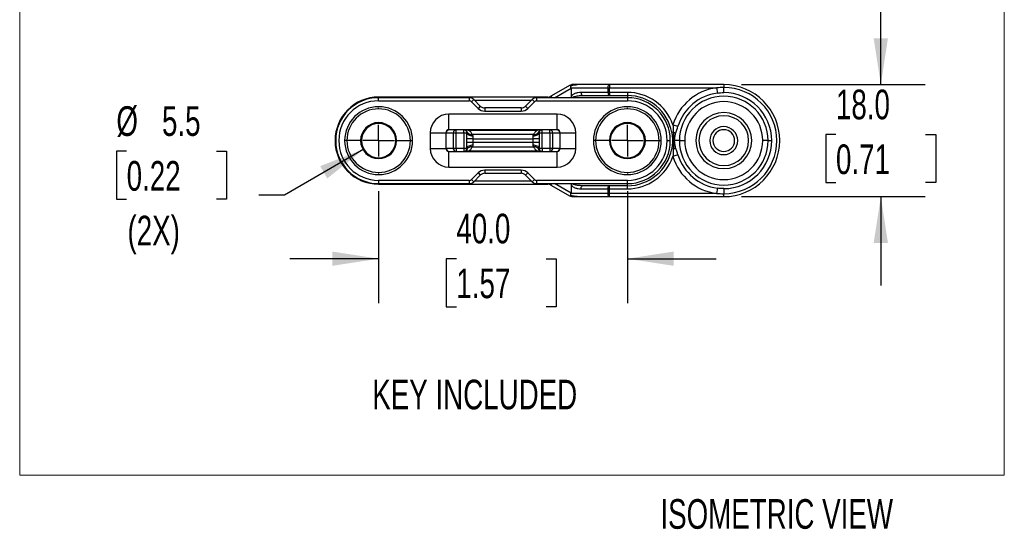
# Model space of a CAD drawing. Header units: millimetres. Extents: x 0 to 838, y 0 to 648.
# Tile 46 of 63: x 451 to 662, y 394 to 503. Entities that reach past the tile are written whole.
import ezdxf

# ---------------------------------------------------------------- set-up
doc = ezdxf.new("R2010")
doc.units = ezdxf.units.MM
doc.header["$LTSCALE"] = 3
doc.linetypes.add('CENTERX2', pattern=[20.32, 12.7, -2.54, 2.54, -2.54])
doc.layers.add('CENTER', color=40, linetype='CENTERX2')
doc.layers.add('DIMENSIONS', color=140, linetype='Continuous', lineweight=25)
doc.styles.add('SLDTEXTSTYLE0', font='TXT', dxfattribs={"width": 0.7})
doc.dimstyles.new('SLDDIMSTYLE11', dxfattribs={"dimtxt": 6.474023, "dimasz": 9.906, "dimexe": 0, "dimexo": 0.0625, "dimgap": 1.618506, "dimtad": 0, "dimtih": 1, "dimtoh": 1, "dimdec": 1, "dimlfac": 0.75, "dimrnd": 1e-09, "dimzin": 4, "dimdsep": 46, "dimtxsty": 'SLDTEXTSTYLE0', "dimsah": 1, "dimcen": 0.09, "dimadec": 0, "dimazin": 1, "dimtfac": 1, "dimtdec": 1, "dimtmove": 0, "dimatfit": 0, "dimfxl": 0, "dimfrac": 2, "dimtolj": 1, "dimtzin": 12, "dimarcsym": 0})
doc.dimstyles.new('SLDDIMSTYLE12', dxfattribs={"dimtxt": 6.474023, "dimasz": 9.906, "dimexe": 0, "dimexo": 0.0625, "dimgap": 1.618506, "dimtad": 0, "dimtih": 1, "dimtoh": 1, "dimdec": 1, "dimlfac": 0.75, "dimrnd": 1e-09, "dimzin": 12, "dimdsep": 46, "dimtxsty": 'SLDTEXTSTYLE0', "dimsah": 1, "dimcen": 0, "dimadec": 0, "dimazin": 3, "dimtfac": 1, "dimtdec": 1, "dimtofl": 0, "dimtmove": 0, "dimatfit": 3, "dimfxl": 0, "dimfrac": 2, "dimtolj": 1, "dimtzin": 12, "dimarcsym": 0})

# ---------------------------------------------------------------- blocks, each defined once
blk = doc.blocks.new('_D_29')
at = {"layer": 'DIMENSIONS'}
for p, q in [((635.49, 489.33), (635.49, 508.38)), ((605.63, 489.33), (645.01, 489.33)), ((625.87, 478.62), (623.69, 478.62)), ((623.69, 478.62), (623.69, 468.33)), ((645.1, 478.62), (647.28, 478.62)), ((647.28, 478.62), (647.28, 468.33)), ((623.69, 468.33), (625.87, 468.33)), ((647.28, 468.33), (645.1, 468.33)), ((605.63, 465.33), (645.01, 465.33)), ((635.49, 465.33), (635.49, 446.28))]:
    blk.add_line(p, q, dxfattribs=at)
for points in [[(635.49, 489.33), (637.01, 499.24), (633.96, 499.24)], [(635.49, 465.33), (633.96, 455.43), (637.01, 455.43)]]:
    blk.add_solid(points, dxfattribs=at)
at = {"layer": 'DIMENSIONS', "char_height": 6.35, "attachment_point": 1, "style": 'SLDTEXTSTYLE0'}
for s, insert in [('18.0', (625.87, 488.26)), ('0.71', (625.87, 476.52))]:
    blk.add_mtext(s, dxfattribs=dict(at, insert=insert))
blk = doc.blocks.new('_D_30')
at = {"layer": 'DIMENSIONS'}
for p, q in [((527.82, 466.47), (527.82, 442.51)), ((581.15, 466.47), (581.15, 442.51)), ((527.82, 452.03), (508.77, 452.03)), ((544.49, 452.03), (542.32, 452.03)), ((542.32, 452.03), (542.32, 441.74)), ((563.73, 452.03), (565.9, 452.03)), ((565.9, 452.03), (565.9, 441.74)), ((581.15, 452.03), (600.2, 452.03)), ((542.32, 441.74), (544.49, 441.74)), ((565.9, 441.74), (563.73, 441.74))]:
    blk.add_line(p, q, dxfattribs=at)
for points in [[(527.82, 452.03), (517.91, 453.56), (517.91, 450.51)], [(581.15, 452.03), (591.05, 450.51), (591.05, 453.56)]]:
    blk.add_solid(points, dxfattribs=at)
at = {"layer": 'DIMENSIONS', "char_height": 6.35, "attachment_point": 1, "style": 'SLDTEXTSTYLE0'}
for s, insert in [('40.0', (544.49, 461.67)), ('1.57', (544.49, 449.93))]:
    blk.add_mtext(s, dxfattribs=dict(at, insert=insert))
blk = doc.blocks.new('_D_31')
at = {"layer": 'DIMENSIONS'}
for p, q in [((473.8, 475.07), (471.62, 475.07)), ((471.62, 475.07), (471.62, 464.78)), ((493.04, 475.07), (495.21, 475.07)), ((495.21, 475.07), (495.21, 464.78)), ((524.64, 475.5), (507.61, 465.67)), ((471.62, 464.78), (473.8, 464.78)), ((495.21, 464.78), (493.04, 464.78)), ((507.61, 465.67), (502.15, 465.67))]:
    blk.add_line(p, q, dxfattribs=at)
blk.add_solid([(524.64, 475.5), (515.3, 471.87), (516.82, 469.23)], dxfattribs=at)
at = {"layer": 'DIMENSIONS', "char_height": 6.35, "attachment_point": 1, "style": 'SLDTEXTSTYLE0'}
for s, insert in [('%%c', (471.6, 484.7)), ('5.5', (481.38, 484.7)), ('0.22', (473.8, 472.96)), ('(2X)', (473.98, 461.23))]:
    blk.add_mtext(s, dxfattribs=dict(at, insert=insert))
blk = doc.blocks.new('SW_CENTERMARKSYMBOL_24')
at = {"layer": 'CENTER', "color": 0}
for p, q in [((0, 6.77), (0, 7.05)), ((0, 0), (0, 3.39)), ((-6.77, 0), (-7.05, 0)), ((0, 0), (-3.39, 0)), ((0, 0), (0, -3.39)), ((0, 0), (3.39, 0)), ((6.77, 0), (7.05, 0)), ((0, -6.77), (0, -7.05))]:
    blk.add_line(p, q, dxfattribs=at)
blk = doc.blocks.new('SW_CENTERMARKSYMBOL_25')
at = {"layer": 'CENTER', "color": 0}
for p, q in [((0, 6.77), (0, 7.05)), ((0, 0), (0, 3.39)), ((-6.77, 0), (-7.05, 0)), ((0, 0), (-3.39, 0)), ((0, 0), (0, -3.39)), ((0, 0), (3.39, 0)), ((6.77, 0), (7.05, 0)), ((0, -6.77), (0, -7.05))]:
    blk.add_line(p, q, dxfattribs=at)

msp = doc.modelspace()

# ---------------------------------------------------------------- linework, layer by layer
at = {"color": 179, "linetype": 'Continuous', "lineweight": 18}
for p, q in [((450.867182, 602.368146), (450.867182, 405.637059)), ((661.962101, 602.368146), (661.962101, 405.637059)), ((450.867182, 405.637059), (661.962101, 405.637059))]:
    msp.add_line(p, q, dxfattribs=at)
for p, q in [((568.911351, 489.244269), (564.75665, 486.845552)), ((565.549643, 486.533585), (569.066051, 488.563785)), ((569.054208, 488.666919), (576.994255, 488.666919)), ((569.066051, 488.563785), (569.066051, 486.813377)), ((577.327588, 489.333585), (570.399385, 489.333585)), ((576.994255, 487.666919), (571.220752, 487.666919)), ((576.994255, 488.666919), (576.994255, 487.666919)), ((576.994255, 488.666919), (577.327588, 488.666919)), ((576.994255, 487.666919), (577.327588, 487.666919)), ((577.327588, 489.333585), (577.327588, 488.666919)), ((601.815622, 489.333585), (577.327588, 489.333585)), ((577.327588, 488.666919), (600.283195, 488.666919)), ((577.327588, 487.666919), (577.327588, 488.666919)), ((581.148955, 487.666919), (577.327588, 487.666919)), ((577.327588, 487.666919), (577.327588, 487.000252)), ((581.148955, 487.666919), (581.148955, 487.000252)), ((600.283195, 488.666919), (600.437918, 487.522631)), ((601.815622, 489.333585), (601.815622, 488.701825)), ((601.815622, 487.616936), (601.815622, 488.701825)), ((564.089984, 486.666919), (527.815622, 486.666919)), ((527.815622, 486.666919), (527.815622, 486.533585)), ((527.815622, 485.866919), (527.815622, 486.533585)), ((547.263337, 486.533585), (527.815622, 486.533585)), ((527.815622, 485.866919), (547.263337, 485.866919)), ((547.263337, 486.533585), (547.263337, 485.866919)), ((548.206146, 486.143061), (547.734742, 485.671657)), ((547.734742, 485.671657), (549.153693, 484.252705)), ((549.625098, 484.72411), (548.206146, 486.143061)), ((548.348955, 486.000252), (560.615622, 486.000252)), ((560.758431, 486.143061), (559.339479, 484.72411)), ((559.810884, 484.252705), (561.229835, 485.671657)), ((560.758431, 486.143061), (561.229835, 485.671657)), ((561.70124, 486.533585), (561.70124, 485.866919)), ((581.148955, 486.533585), (561.70124, 486.533585)), ((561.70124, 485.866919), (581.148955, 485.866919)), ((564.089984, 486.666919), (564.089984, 486.533585)), ((564.75665, 486.845552), (564.936764, 486.533585)), ((571.554085, 487.000252), (577.327588, 487.000252)), ((577.327588, 487.000252), (581.148955, 487.000252)), ((581.148955, 487.000252), (581.148955, 486.533585)), ((581.148955, 486.533585), (581.148955, 485.866919)), ((549.625098, 484.72411), (549.153693, 484.252705)), ((550.567907, 484.333585), (550.567907, 483.666919)), ((558.39667, 484.333585), (550.567907, 484.333585)), ((550.567907, 483.666919), (558.39667, 483.666919)), ((558.39667, 484.333585), (558.39667, 483.666919)), ((559.339479, 484.72411), (559.810884, 484.252705)), ((542.882289, 479.666919), (542.882289, 483.000252)), ((566.082289, 483.000252), (542.882289, 483.000252)), ((566.082289, 479.666919), (566.082289, 483.000252)), ((542.950437, 479.666919), (542.882289, 479.666919)), ((544.460507, 479.666919), (542.950437, 479.666919)), ((544.460507, 479.000252), (544.460507, 479.666919)), ((546.082289, 479.666919), (544.460507, 479.666919)), ((546.082289, 479.000252), (546.082289, 479.666919)), ((547.05069, 479.595466), (547.05069, 479.666919)), ((561.913887, 479.666919), (547.05069, 479.666919)), ((547.05069, 479.595466), (561.913887, 479.595466)), ((561.913887, 479.595466), (561.913887, 479.666919)), ((562.882289, 479.000252), (562.882289, 479.666919)), ((564.504071, 479.666919), (562.882289, 479.666919)), ((564.504071, 479.000252), (564.504071, 479.666919)), ((566.01414, 479.666919), (564.504071, 479.666919)), ((566.082289, 479.666919), (566.01414, 479.666919)), ((590.90128, 480.749713), (592.003264, 480.404799)), ((518.482289, 477.333585), (518.615622, 477.333585)), ((521.010884, 477.333585), (520.539479, 477.333585)), ((523.953693, 477.333585), (521.010884, 477.333585)), ((524.148955, 477.333585), (523.953693, 477.333585)), ((531.482289, 477.333585), (531.677551, 477.333585)), ((531.677551, 477.333585), (534.62036, 477.333585)), ((534.62036, 477.333585), (535.091764, 477.333585)), ((538.882289, 479.000252), (542.215622, 479.000252)), ((538.882289, 479.000252), (538.882289, 475.666919)), ((542.215622, 479.000252), (542.215622, 475.666919)), ((542.215622, 479.000252), (542.306486, 479.000252)), ((542.306486, 475.666919), (542.306486, 479.000252)), ((542.306486, 479.000252), (543.816556, 479.000252)), ((543.816556, 479.000252), (543.816556, 475.666919)), ((543.816556, 479.000252), (544.460507, 479.000252)), ((544.460507, 475.666919), (544.460507, 479.000252)), ((544.460507, 479.000252), (546.082289, 479.000252)), ((546.082289, 479.000252), (546.082289, 475.666919)), ((546.082289, 479.000252), (546.748955, 479.000252)), ((546.748955, 475.666919), (546.748955, 479.000252)), ((548.082289, 477.742418), (546.748955, 477.742418)), ((561.058399, 478.666178), (547.906178, 478.666178)), ((548.082289, 477.742418), (548.082289, 478.301455)), ((548.082289, 476.924753), (548.082289, 477.742418)), ((548.082289, 477.742418), (560.882289, 477.742418)), ((560.882289, 478.301455), (560.882289, 477.742418)), ((562.215622, 477.742418), (560.882289, 477.742418)), ((560.882289, 477.742418), (560.882289, 476.924753)), ((562.215622, 479.000252), (562.882289, 479.000252)), ((562.215622, 479.000252), (562.215622, 475.666919)), ((562.882289, 475.666919), (562.882289, 479.000252)), ((562.882289, 479.000252), (564.504071, 479.000252)), ((564.504071, 479.000252), (565.148021, 479.000252)), ((564.504071, 479.000252), (564.504071, 475.666919)), ((565.148021, 475.666919), (565.148021, 479.000252)), ((565.148021, 479.000252), (566.658091, 479.000252)), ((566.658091, 479.000252), (566.658091, 475.666919)), ((566.658091, 479.000252), (566.748955, 479.000252)), ((566.748955, 475.666919), (566.748955, 479.000252)), ((566.748955, 479.000252), (570.082289, 479.000252)), ((570.082289, 475.666919), (570.082289, 479.000252)), ((574.344217, 477.333585), (573.872813, 477.333585)), ((577.287026, 477.333585), (574.344217, 477.333585)), ((577.482289, 477.333585), (577.287026, 477.333585)), ((584.815622, 477.333585), (585.010884, 477.333585)), ((585.010884, 477.333585), (587.953693, 477.333585)), ((587.953693, 477.333585), (588.425098, 477.333585)), ((589.682289, 477.333585), (590.348955, 477.333585)), ((590.994452, 479.138353), (590.657193, 479.07653)), ((592.303656, 477.333585), (591.277792, 477.333585)), ((592.303656, 477.333585), (593.458356, 477.333585)), ((611.327588, 477.333585), (610.172887, 477.333585)), ((611.327588, 477.333585), (612.098972, 477.333585)), ((538.882289, 475.666919), (542.215622, 475.666919)), ((542.306486, 475.666919), (542.215622, 475.666919)), ((543.816556, 475.666919), (542.306486, 475.666919)), ((542.882289, 475.000252), (542.950437, 475.000252)), ((542.882289, 471.666919), (542.882289, 475.000252)), ((542.950437, 475.000252), (544.460507, 475.000252)), ((544.460507, 475.666919), (543.816556, 475.666919)), ((544.460507, 475.666919), (544.460507, 475.000252)), ((546.082289, 475.666919), (544.460507, 475.666919)), ((544.460507, 475.000252), (546.082289, 475.000252)), ((546.748955, 475.666919), (546.082289, 475.666919)), ((546.082289, 475.666919), (546.082289, 475.000252)), ((548.082289, 476.924753), (546.748955, 476.924753)), ((561.913887, 475.071705), (547.05069, 475.071705)), ((547.05069, 475.071705), (547.05069, 475.000252)), ((547.05069, 475.000252), (561.913887, 475.000252)), ((547.906178, 476.000993), (561.058399, 476.000993)), ((548.082289, 476.365716), (548.082289, 476.924753)), ((560.882289, 476.924753), (548.082289, 476.924753)), ((560.882289, 476.924753), (560.882289, 476.365716)), ((562.215622, 476.924753), (560.882289, 476.924753)), ((561.913887, 475.071705), (561.913887, 475.000252)), ((562.882289, 475.666919), (562.215622, 475.666919)), ((564.504071, 475.666919), (562.882289, 475.666919)), ((562.882289, 475.666919), (562.882289, 475.000252)), ((562.882289, 475.000252), (564.504071, 475.000252)), ((564.504071, 475.666919), (564.504071, 475.000252)), ((565.148021, 475.666919), (564.504071, 475.666919)), ((564.504071, 475.000252), (566.01414, 475.000252)), ((566.658091, 475.666919), (565.148021, 475.666919)), ((566.01414, 475.000252), (566.082289, 475.000252)), ((566.082289, 471.666919), (566.082289, 475.000252)), ((566.748955, 475.666919), (566.658091, 475.666919)), ((566.748955, 475.666919), (570.082289, 475.666919)), ((590.994452, 475.528818), (590.657193, 475.590641)), ((592.003264, 474.262372), (590.90128, 473.917458)), ((542.882289, 471.666919), (566.082289, 471.666919)), ((558.39667, 471.000252), (550.567907, 471.000252)), ((550.567907, 471.000252), (550.567907, 470.333585)), ((558.39667, 471.000252), (558.39667, 470.333585)), ((527.815622, 468.800252), (527.815622, 468.133585)), ((547.263337, 468.800252), (527.815622, 468.800252)), ((547.263337, 468.800252), (547.263337, 468.133585)), ((549.153693, 470.414466), (547.734742, 468.995514)), ((547.734742, 468.995514), (548.206146, 468.52411)), ((548.206146, 468.52411), (549.625098, 469.943061)), ((560.615622, 468.666919), (548.348955, 468.666919)), ((549.153693, 470.414466), (549.625098, 469.943061)), ((550.567907, 470.333585), (558.39667, 470.333585)), ((559.810884, 470.414466), (559.339479, 469.943061)), ((559.339479, 469.943061), (560.758431, 468.52411)), ((561.229835, 468.995514), (559.810884, 470.414466)), ((561.229835, 468.995514), (560.758431, 468.52411)), ((581.148955, 468.800252), (561.70124, 468.800252)), ((561.70124, 468.800252), (561.70124, 468.133585)), ((581.148955, 468.133585), (581.148955, 468.800252)), ((527.815622, 468.133585), (547.263337, 468.133585)), ((527.815622, 468.000252), (527.815622, 468.133585)), ((527.815622, 468.000252), (564.089984, 468.000252)), ((561.70124, 468.133585), (581.148955, 468.133585)), ((564.089984, 468.000252), (564.089984, 468.133585)), ((564.75665, 467.821619), (564.936764, 468.133585)), ((564.75665, 467.821619), (568.911351, 465.422902)), ((569.066051, 466.103386), (565.549643, 468.133585)), ((569.066051, 467.853794), (569.066051, 466.103386)), ((571.220752, 467.000252), (576.994255, 467.000252)), ((577.327588, 467.666919), (571.554085, 467.666919)), ((577.327588, 467.000252), (576.994255, 467.000252)), ((576.994255, 467.000252), (576.994255, 466.000252)), ((581.148955, 467.666919), (577.327588, 467.666919)), ((577.327588, 467.000252), (577.327588, 467.666919)), ((577.327588, 466.000252), (577.327588, 467.000252)), ((577.327588, 467.000252), (581.148955, 467.000252)), ((581.148955, 467.666919), (581.148955, 468.133585)), ((581.148955, 467.000252), (581.148955, 467.666919)), ((600.437918, 467.14454), (600.283195, 466.000252)), ((601.815622, 467.050235), (601.815622, 465.965346)), ((576.994255, 466.000252), (569.054208, 466.000252)), ((570.399385, 465.333585), (577.327588, 465.333585)), ((576.994255, 466.000252), (577.327588, 466.000252)), ((577.327588, 465.333585), (577.327588, 466.000252)), ((600.283195, 466.000252), (577.327588, 466.000252)), ((577.327588, 465.333585), (601.815622, 465.333585)), ((601.815622, 465.333585), (601.815622, 465.965346))]:
    msp.add_line(p, q)
at = {"flags": 128}
for points in [[(571.220752, 487.666919), (571.227157, 487.536859), (571.246125, 487.411796), (571.276929, 487.296539), (571.318383, 487.195514), (571.368895, 487.112606), (571.426524, 487.050999), (571.489055, 487.013062), (571.554085, 487.000252)], [(576.994255, 488.666919), (577.00066, 488.796979), (577.019628, 488.922041), (577.050431, 489.037299), (577.091886, 489.138323), (577.142398, 489.221232), (577.200027, 489.282838), (577.262558, 489.320776), (577.327588, 489.333585)], [(576.994255, 487.666919), (577.00066, 487.536859), (577.019628, 487.411796), (577.050431, 487.296539), (577.091886, 487.195514), (577.142398, 487.112606), (577.200027, 487.050999), (577.262558, 487.013062), (577.327588, 487.000252)], [(548.082289, 478.301455), (547.822168, 478.314882), (547.572044, 478.354648), (547.341528, 478.419224), (547.139479, 478.506128), (546.973662, 478.612021), (546.850449, 478.732834), (546.774575, 478.863924), (546.748955, 479.000252)], [(562.215622, 479.000252), (562.190002, 478.863924), (562.114128, 478.732834), (561.990915, 478.612021), (561.825098, 478.506128), (561.623049, 478.419224), (561.392533, 478.354648), (561.142409, 478.314882), (560.882289, 478.301455)], [(548.082289, 476.365716), (547.822168, 476.352288), (547.572044, 476.312523), (547.341528, 476.247947), (547.139479, 476.161043), (546.973662, 476.055149), (546.850449, 475.934337), (546.774575, 475.803247), (546.748955, 475.666919)], [(562.215622, 475.666919), (562.190002, 475.803247), (562.114128, 475.934337), (561.990915, 476.055149), (561.825098, 476.161043), (561.623049, 476.247947), (561.392533, 476.312523), (561.142409, 476.352288), (560.882289, 476.365716)], [(571.220752, 467.000252), (571.227157, 467.130312), (571.246125, 467.255374), (571.276929, 467.370632), (571.318383, 467.471657), (571.368895, 467.554565), (571.426524, 467.616172), (571.489055, 467.654109), (571.554085, 467.666919)], [(576.994255, 467.000252), (577.00066, 467.130312), (577.019628, 467.255374), (577.050431, 467.370632), (577.091886, 467.471657), (577.142398, 467.554565), (577.200027, 467.616172), (577.262558, 467.654109), (577.327588, 467.666919)], [(577.327588, 465.333585), (577.262558, 465.346395), (577.200027, 465.384332), (577.142398, 465.445939), (577.091886, 465.528848), (577.050431, 465.629872), (577.019628, 465.74513), (577.00066, 465.870192), (576.994255, 466.000252)]]:
    msp.add_lwpolyline(points, dxfattribs=at)
for centre, radius, start, end in [((581.148955, 477.333585), 10.333333, 19.30477342, 90), ((601.815622, 477.333585), 11.436467, 97.70049927, 162.62017145), ((601.815622, 477.333585), 12, 0, 90), ((601.815622, 477.333585), 11.368239, 270, 90), ((527.815622, 477.333585), 9.333333, 90, 180), ((527.815622, 477.333585), 9.2, 90, 180), ((527.815622, 477.333585), 8.533333, 90, 270), ((547.263337, 485.200252), 1.333333, 45, 90), ((547.263337, 485.200252), 0.666667, 45, 90), ((561.70124, 485.200252), 1.333333, 90, 135), ((561.70124, 485.200252), 0.666667, 90, 135), ((564.089984, 488.000252), 1.333333, 270, 300), ((581.148955, 477.333585), 9.666667, 10.38750271, 90), ((581.148955, 477.333585), 9.2, 0, 90), ((581.148955, 477.333585), 8.533333, 0, 90), ((601.815622, 477.333585), 10.281766, 97.70049927, 162.62017145), ((601.815622, 477.333585), 9.511966, 0, 180), ((601.815622, 477.333585), 8.357266, 0, 180), ((601.815622, 477.333585), 10.28335, 0, 90), ((527.815622, 477.333585), 7.276142, 0, 180), ((527.815622, 477.333585), 6.804738, 0, 180), ((550.567907, 485.666919), 2, 225, 270), ((550.567907, 485.666919), 1.333333, 225, 270), ((558.39667, 485.666919), 1.333333, 270, 315), ((558.39667, 485.666919), 2, 270, 315), ((581.148955, 477.333585), 7.276142, 0, 180), ((581.148955, 477.333585), 6.804738, 0, 180), ((542.882289, 479.000252), 4, 90, 180), ((566.082289, 479.000252), 4, 0, 90), ((601.815622, 477.333585), 6, 0, 180), ((601.815622, 477.333585), 5.333333, 0, 180), ((527.815622, 477.333585), 3.861929, 0, 180), ((527.815622, 477.333585), 3.666667, 0, 180), ((542.882289, 479.000252), 0.666667, 90, 180), ((542.961995, 479.011417), 0.655604, 91.01018511, 180.9757605), ((544.472065, 479.011417), 0.655604, 91.01018511, 180.9757605), ((546.082289, 479.000252), 0.666667, 0, 90), ((547.713772, 479.801575), 1.151584, 207.27800761, 279.61805581), ((561.250805, 479.801575), 1.151584, 260.38194419, 332.72199239), ((562.882289, 479.000252), 0.666667, 90, 180), ((564.492512, 479.011417), 0.655604, 359.0242395, 88.98981489), ((566.002582, 479.011417), 0.655604, 359.0242395, 88.98981489), ((566.082289, 479.000252), 0.666667, 0, 90), ((581.148955, 477.333585), 3.861929, 0, 180), ((581.148955, 477.333585), 3.666667, 0, 180), ((601.815622, 477.333585), 3, 0, 180), ((601.815622, 477.333585), 2.333333, 0, 180), ((527.815622, 477.333585), 9.333333, 180, 270), ((527.815622, 477.333585), 9.2, 180, 270), ((527.815622, 477.333585), 7.276142, 180, 0), ((527.815622, 477.333585), 6.804738, 180, 0), ((527.815622, 477.333585), 3.861929, 180, 0), ((527.815622, 477.333585), 3.666667, 180, 0), ((581.148955, 477.333585), 7.276142, 180, 0), ((581.148955, 477.333585), 6.804738, 180, 0), ((581.148955, 477.333585), 3.861929, 180, 0), ((581.148955, 477.333585), 3.666667, 180, 0), ((581.148955, 477.333585), 9.2, 270, 0), ((581.148955, 477.333585), 8.533333, 270, 0), ((590.132518, 477.019546), 2.287416, 53.289856, 67.86343102), ((601.815622, 477.333585), 9.511966, 180, 0), ((601.815622, 477.333585), 8.357266, 180, 0), ((601.815622, 477.333585), 6, 180, 0), ((601.815622, 477.333585), 5.333333, 180, 0), ((601.815622, 477.333585), 3, 180, 0), ((601.815622, 477.333585), 2.333333, 180, 0), ((601.815622, 477.333585), 10.28335, 270, 0), ((601.815622, 477.333585), 12, 270, 0), ((542.882289, 475.666919), 4, 180, 270), ((542.882289, 475.666919), 0.666667, 180, 270), ((542.961995, 475.655754), 0.655604, 179.0242395, 268.98981489), ((544.472065, 475.655754), 0.655604, 179.0242395, 268.98981489), ((546.082289, 475.666919), 0.666667, 270, 0), ((547.713772, 474.865596), 1.151584, 80.38194419, 152.72199239), ((561.250805, 474.865596), 1.151584, 27.27800761, 99.61805581), ((562.882289, 475.666919), 0.666667, 180, 270), ((564.492512, 475.655754), 0.655604, 271.01018511, 0.9757605), ((566.002582, 475.655754), 0.655604, 271.01018511, 0.9757605), ((566.082289, 475.666919), 0.666667, 270, 0), ((566.082289, 475.666919), 4, 270, 0), ((581.148955, 477.333585), 9.666667, 270, 349.61249729), ((590.132518, 477.647625), 2.287416, 292.13656898, 306.710144), ((581.148955, 477.333585), 10.333333, 270, 340.69522658), ((601.815622, 477.333585), 11.436467, 197.37982855, 262.29950073), ((601.815622, 477.333585), 10.281766, 197.37982855, 262.29950073), ((550.567907, 469.000252), 2, 90, 135), ((558.39667, 469.000252), 2, 45, 90), ((547.263337, 469.466919), 0.666667, 270, 315), ((550.567907, 469.000252), 1.333333, 90, 135), ((558.39667, 469.000252), 1.333333, 45, 90), ((561.70124, 469.466919), 0.666667, 225, 270), ((547.263337, 469.466919), 1.333333, 270, 315), ((561.70124, 469.466919), 1.333333, 225, 270), ((564.089984, 466.666919), 1.333333, 60, 90)]:
    msp.add_arc(centre, radius, start, end)
for points in [[(568.911351, 489.244269), (569.01097, 489.301784), (569.129654, 489.333585), (569.244684, 489.333585)], [(569.066051, 488.563785), (569.066051, 488.600537), (569.062083, 488.635091), (569.054208, 488.666919)], [(601.815622, 488.701825), (601.305945, 488.701825), (600.795127, 488.689992), (600.283195, 488.666919)], [(600.437918, 487.522631), (600.898196, 487.584867), (601.357367, 487.616936), (601.815622, 487.616936)], [(590.90128, 480.749713), (590.948763, 480.243547), (590.981612, 479.710912), (590.994452, 479.138353)], [(591.499861, 478.853298), (591.663327, 479.36458), (591.837953, 479.876639), (592.003264, 480.404799)], [(548.082289, 478.301455), (548.082288, 478.45492), (547.994391, 478.579041), (547.906178, 478.666178)], [(560.882289, 476.365716), (560.882289, 476.212251), (560.970186, 476.08813), (561.058399, 476.000993)], [(590.994452, 475.528818), (590.981612, 474.956258), (590.948763, 474.423624), (590.90128, 473.917458)], [(592.003264, 474.262372), (591.837953, 474.790532), (591.663327, 475.302591), (591.499861, 475.813873)], [(601.815622, 467.050235), (601.354197, 467.050235), (600.895105, 467.082721), (600.437918, 467.14454)], [(569.244684, 465.333585), (569.129654, 465.333585), (569.01097, 465.365386), (568.911351, 465.422902)], [(569.054208, 466.000252), (569.062083, 466.03208), (569.066051, 466.066634), (569.066051, 466.103386)], [(600.283195, 466.000252), (600.791691, 465.977333), (601.302417, 465.965346), (601.815622, 465.965346)]]:
    msp.add_open_spline(points, degree=3)
for points, knots in [([(569.054208, 488.666919), (569.045799, 488.696867), (569.029827, 488.753749), (569.016475, 488.833783), (569.012896, 488.904087), (569.019219, 488.965447), (569.034843, 489.01892), (569.059594, 489.065455), (569.09004, 489.103164), (569.115794, 489.124727), (569.13062, 489.133913), (569.136844, 489.137518), (569.148409, 489.143583), (569.16805, 489.151688), (569.207757, 489.161263), (569.278568, 489.179662), (569.375146, 489.202017), (569.567615, 489.244029), (569.823964, 489.288829), (570.130551, 489.325821), (570.31664, 489.331196), (570.399385, 489.333585)], [0, 0, 0, 0, 0.05121106, 0.097265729, 0.1385134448, 0.1754422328, 0.2087323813, 0.2393096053, 0.2683614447, 0.2909369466, 0.2937526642, 0.2966812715, 0.302610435, 0.3149539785, 0.3312212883, 0.3710184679, 0.4370506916, 0.4963478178, 0.6979094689, 0.8656748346, 1, 1, 1, 1]), ([(571.220752, 487.666919), (571.002993, 487.666919), (570.775251, 487.648778), (570.32903, 487.570854), (570.11102, 487.510984), (569.717375, 487.35505), (569.542175, 487.259156), (569.255678, 487.046829), (569.144411, 486.930678), (569.066051, 486.813377)], [0, 0, 0, 0, 0.25, 0.25, 0.5, 0.5, 0.75, 0.75, 1, 1, 1, 1]), ([(570.399385, 489.333585), (570.177163, 489.333585), (569.938985, 489.333585), (569.526451, 489.333585), (569.355795, 489.333585), (569.244684, 489.333585)], [0, 0, 0, 0, 0.5, 0.5, 1, 1, 1, 1]), ([(569.066051, 486.813377), (569.068334, 486.769837), (569.072895, 486.682823), (569.091519, 486.587243), (569.11481, 486.540905), (569.118489, 486.533585)], [0, 0, 0, 0, 0.4575029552, 0.9143123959, 1, 1, 1, 1]), ([(569.362744, 486.533585), (569.381496, 486.552652), (569.456437, 486.628854), (569.65212, 486.71427), (569.969798, 486.828761), (570.39652, 486.91663), (570.94186, 486.986378), (571.334518, 486.995276), (571.554085, 487.000252)], [0, 0, 0, 0, 0.034518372, 0.137955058, 0.2740177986, 0.4812196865, 0.7099081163, 1, 1, 1, 1]), ([(546.082289, 479.666919), (546.142298, 479.666919), (546.176037, 479.663155), (546.251627, 479.657803), (546.289175, 479.654981), (546.403368, 479.646428), (546.482424, 479.640466), (546.72257, 479.622158), (546.889423, 479.609067), (547.05069, 479.595466)], [0, 0, 0, 0, 0.125, 0.125, 0.25, 0.25, 0.5, 0.5, 1, 1, 1, 1]), ([(547.05069, 479.666919), (546.95393, 479.666919), (546.858368, 479.666919), (546.670032, 479.666919), (546.576221, 479.666919), (546.400517, 479.666919), (546.316563, 479.666919), (546.172213, 479.666919), (546.108548, 479.666919), (546.082289, 479.666919)], [0, 0, 0, 0, 0.25, 0.25, 0.5, 0.5, 0.75, 0.75, 1, 1, 1, 1]), ([(547.906178, 478.666178), (547.8198, 478.858159), (547.700046, 479.041183), (547.407397, 479.359078), (547.234883, 479.493533), (547.05069, 479.595466)], [0, 0, 0, 0, 0.5, 0.5, 1, 1, 1, 1]), ([(561.913887, 479.595466), (561.729694, 479.493533), (561.55718, 479.359078), (561.264531, 479.041183), (561.144778, 478.858159), (561.058399, 478.666178)], [0, 0, 0, 0, 0.5, 0.5, 1, 1, 1, 1]), ([(562.798305, 479.666919), (562.766414, 479.666919), (562.676718, 479.666919), (562.355184, 479.666919), (562.081237, 479.666919), (561.913887, 479.666919)], [0, 0, 0, 0, 0.1767317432, 0.4970763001, 1, 1, 1, 1]), ([(561.913887, 479.595466), (562.08091, 479.609266), (562.37732, 479.633758), (562.634211, 479.650426), (562.746348, 479.657702)], [0, 0, 0, 0, 0.5634837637, 1, 1, 1, 1]), ([(561.058399, 478.666178), (561.014071, 478.622391), (560.970687, 478.570237), (560.904659, 478.448146), (560.882289, 478.377627), (560.882289, 478.301455)], [0, 0, 0, 0, 0.5, 0.5, 1, 1, 1, 1]), ([(590.657193, 479.07653), (590.710195, 478.787389), (590.749803, 478.496806), (590.802437, 477.916376), (590.815568, 477.625988), (590.815675, 477.044751), (590.802649, 476.753901), (590.750008, 476.171853), (590.7103, 475.880354), (590.657193, 475.590641)], [0, 0, 0, 0, 0.25, 0.25, 0.5, 0.5, 0.75, 0.75, 1, 1, 1, 1]), ([(590.994452, 479.138353), (591.006462, 478.954891), (591.01213, 478.793864), (591.020824, 478.483655), (591.023329, 478.33543), (591.028597, 477.898342), (591.029222, 477.615146), (591.029224, 477.052851), (591.028627, 476.774266), (591.023399, 476.336126), (591.02089, 476.186289), (591.012148, 475.873525), (591.006431, 475.711806), (590.994452, 475.528818)], [0, 0, 0, 0, 0.125, 0.125, 0.25, 0.25, 0.5, 0.5, 0.75, 0.75, 0.875, 0.875, 1, 1, 1, 1]), ([(591.499861, 475.813873), (591.422749, 476.055058), (591.368936, 476.30879), (591.296034, 476.818063), (591.277791, 477.074851), (591.277792, 477.333585)], [0, 0, 0, 0, 0.5, 0.5, 1, 1, 1, 1]), ([(591.277792, 477.333585), (591.278226, 477.385833), (591.279097, 477.490428), (591.283839, 477.594895), (591.286849, 477.647123), (591.286852, 477.647181), (591.286858, 477.647284), (591.28687, 477.64749), (591.286894, 477.647902), (591.286942, 477.648729), (591.287038, 477.650392), (591.287234, 477.65375), (591.287637, 477.660545), (591.288111, 477.668346), (591.288599, 477.676165), (591.289088, 477.683887), (591.290371, 477.703619), (591.292445, 477.733303), (591.295207, 477.769199), (591.30138, 477.84375), (591.315889, 477.988046), (591.344178, 478.191775), (591.385084, 478.417958), (591.430026, 478.612999), (591.470419, 478.759605), (591.492932, 478.831249), (591.499861, 478.853298)], [0, 0, 0, 0, 0.1006093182, 0.2014121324, 0.2014404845, 0.2014688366, 0.2015255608, 0.2016390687, 0.2018663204, 0.2023217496, 0.2032361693, 0.20507812, 0.2088053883, 0.2163607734, 0.2201473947, 0.2239123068, 0.2312825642, 0.2582824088, 0.2813110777, 0.3007537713, 0.4026773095, 0.5614926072, 0.6992641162, 0.8499734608, 0.9538269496, 1, 1, 1, 1]), ([(546.166272, 475.000252), (546.198163, 475.000252), (546.287859, 475.000252), (546.609394, 475.000252), (546.88334, 475.000252), (547.05069, 475.000252)], [0, 0, 0, 0, 0.1767317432, 0.4970763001, 1, 1, 1, 1]), ([(547.05069, 475.071705), (546.883667, 475.057904), (546.587258, 475.033412), (546.330366, 475.016744), (546.218229, 475.009468)], [0, 0, 0, 0, 0.5634837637, 1, 1, 1, 1]), ([(547.05069, 475.071705), (547.234883, 475.173638), (547.407397, 475.308092), (547.700046, 475.625988), (547.8198, 475.809012), (547.906178, 476.000993)], [0, 0, 0, 0, 0.5, 0.5, 1, 1, 1, 1]), ([(547.906178, 476.000993), (547.950506, 476.04478), (547.993891, 476.096934), (548.059918, 476.219024), (548.082288, 476.289544), (548.082289, 476.365716)], [0, 0, 0, 0, 0.5, 0.5, 1, 1, 1, 1]), ([(561.058399, 476.000993), (561.144778, 475.809012), (561.264531, 475.625988), (561.55718, 475.308092), (561.729694, 475.173638), (561.913887, 475.071705)], [0, 0, 0, 0, 0.5, 0.5, 1, 1, 1, 1]), ([(562.882289, 475.000252), (562.822279, 475.000252), (562.78854, 475.004016), (562.71295, 475.009368), (562.675402, 475.01219), (562.561209, 475.020743), (562.482154, 475.026705), (562.242007, 475.045013), (562.075154, 475.058104), (561.913887, 475.071705)], [0, 0, 0, 0, 0.125, 0.125, 0.25, 0.25, 0.5, 0.5, 1, 1, 1, 1]), ([(561.913887, 475.000252), (562.010647, 475.000252), (562.106209, 475.000252), (562.294545, 475.000252), (562.388356, 475.000252), (562.56406, 475.000252), (562.648014, 475.000252), (562.792364, 475.000252), (562.856029, 475.000252), (562.882289, 475.000252)], [0, 0, 0, 0, 0.25, 0.25, 0.5, 0.5, 0.75, 0.75, 1, 1, 1, 1]), ([(569.118325, 468.133585), (569.114681, 468.126131), (569.077951, 468.050986), (569.065593, 467.95244), (569.065997, 467.865522), (569.066051, 467.853794)], [0, 0, 0, 0, 0.0869850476, 0.8768131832, 1, 1, 1, 1]), ([(569.066051, 467.853794), (569.144411, 467.736493), (569.255678, 467.620342), (569.542175, 467.408014), (569.717375, 467.312121), (570.11102, 467.156187), (570.32903, 467.096317), (570.775251, 467.018393), (571.002993, 467.000252), (571.220752, 467.000252)], [0, 0, 0, 0, 0.25, 0.25, 0.5, 0.5, 0.75, 0.75, 1, 1, 1, 1]), ([(571.554085, 467.666919), (571.380926, 467.670105), (571.085889, 467.675533), (570.65061, 467.716233), (570.278667, 467.773416), (569.928267, 467.853123), (569.652118, 467.952962), (569.456402, 468.038341), (569.381503, 468.114518), (569.362755, 468.133585)], [0, 0, 0, 0, 0.2289005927, 0.39001247, 0.5769276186, 0.7260117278, 0.8621212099, 0.9654874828, 1, 1, 1, 1]), ([(570.399385, 465.333585), (570.352196, 465.334388), (570.250437, 465.33612), (570.087418, 465.348571), (569.90353, 465.368995), (569.699484, 465.399661), (569.522752, 465.432952), (569.375322, 465.465123), (569.278831, 465.487399), (569.207875, 465.50595), (569.168182, 465.51535), (569.148458, 465.523763), (569.136832, 465.529876), (569.130465, 465.533571), (569.115722, 465.542722), (569.05204, 465.595555), (568.990096, 465.753691), (569.030437, 465.908833), (569.054208, 466.000252)], [0, 0, 0, 0, 0.0768576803, 0.1657365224, 0.2667476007, 0.3799662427, 0.5054457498, 0.5646429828, 0.6311919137, 0.6709474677, 0.6874428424, 0.6997317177, 0.7058704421, 0.7088448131, 0.7117198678, 0.734139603, 0.8433383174, 1, 1, 1, 1]), ([(569.244684, 465.333585), (569.355795, 465.333585), (569.526451, 465.333585), (569.938985, 465.333585), (570.177163, 465.333585), (570.399385, 465.333585)], [0, 0, 0, 0, 0.5, 0.5, 1, 1, 1, 1])]:
    msp.add_open_spline(points, degree=3, knots=knots)

# ---------------------------------------------------------------- block references
at = {"layer": 'CENTER'}
for name, p in [('SW_CENTERMARKSYMBOL_25', (527.815622, 477.333585)), ('SW_CENTERMARKSYMBOL_24', (581.148955, 477.333585))]:
    msp.add_blockref(name, p, dxfattribs=at)

# ---------------------------------------------------------------- texts
at = {"layer": 'DIMENSIONS', "char_height": 6.35, "attachment_point": 1, "style": 'SLDTEXTSTYLE0'}
for s, insert in [('KEY INCLUDED', (526.460063, 426.104955)), ('ISOMETRIC VIEW', (588.234074, 400.511338))]:
    msp.add_mtext(s, dxfattribs=dict(at, insert=insert))

# ---------------------------------------------------------------- dimensions: what is measured, and where the dimension line sits
at = {"layer": 'DIMENSIONS'}
dim = msp.add_linear_dim(base=(635.485297, 465.333585), p1=(601.815622, 489.333585), p2=(601.815622, 465.333585), angle=90, dimstyle='SLDDIMSTYLE11', dxfattribs=at)
dim.commit()
dim.dimension.update_dxf_attribs({"geometry": '_D_29', "text_midpoint": (635.485297, 478.620214), "dimtype": 160})
dim = msp.add_diameter_dim_2p(p1=(530.991048, 479.166919), p2=(524.640195, 475.500252), text='<>\\P(2X)', dimstyle='SLDDIMSTYLE12', dxfattribs=at)
dim.commit()
dim.dimension.update_dxf_attribs({"geometry": '_D_31', "text_midpoint": (483.416976, 469.011471), "dimtype": 163})
dim = msp.add_linear_dim(base=(581.148955, 452.033252), p1=(527.815622, 470.280252), p2=(581.148955, 470.280252), dimstyle='SLDDIMSTYLE11', dxfattribs=at)
dim.commit()
dim.dimension.update_dxf_attribs({"geometry": '_D_30', "text_midpoint": (554.110222, 452.033252), "dimtype": 160})

doc.saveas('drawing.dxf')
